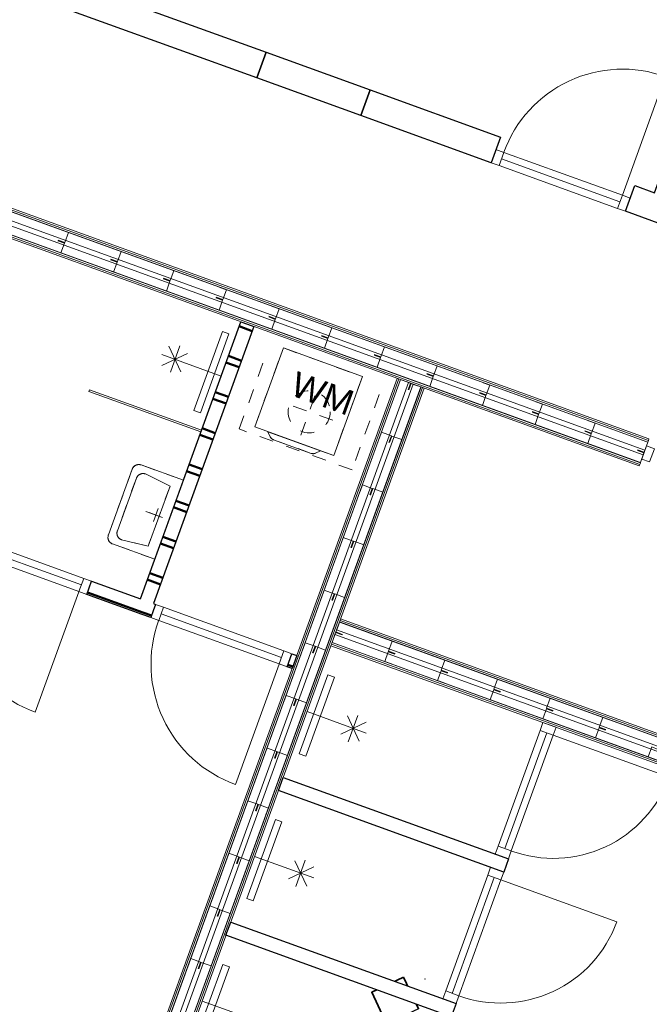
# Model space of a CAD drawing. Header units: metres. Extents: x 136314.7 to 136393.7, y 453293.7 to 453383.2.
# Tile 90 of 95: x 136374 to 136378.5, y 453335.2 to 453342.2. Entities that reach past the tile are written whole.
import ezdxf

# ---------------------------------------------------------------- set-up
doc = ezdxf.new("R2010")
doc.units = ezdxf.units.M
doc.set_wipeout_variables(frame=1)
doc.linetypes.add('DASHED', pattern=[200, 100, -100])
for name, color, linetype in [('LAYER01', 7, 'Continuous'), ('LAYER110', 1, 'Continuous'), ('LAYER111', 7, 'Continuous'), ('LAYER20', 252, 'Continuous'), ('LAYER22', 92, 'Continuous'), ('LAYER30', 7, 'Continuous'), ('LAYER31', 7, 'Continuous'), ('LAYER49', 7, 'Continuous'), ('LAYER56', 7, 'Continuous'), ('LAYER74', 213, 'Continuous'), ('LAYER82', 213, 'Continuous')]:
    doc.layers.add(name, color=color, linetype=linetype)
doc.styles.get("Standard").update_dxf_attribs({"font": 'arial.ttf'})

# ---------------------------------------------------------------- blocks, each defined once
blk = doc.blocks.new('Jutfasehof monument')
at = {"layer": 'LAYER01', "color": 252, "linetype": 'Continuous', "lineweight": 18}
for points in [[(16014.9, -8985.5), (16014.9, -435), (16026.9, -435), (16026.9, -8985.5)], [(16026.9, -8985.5), (16026.9, -435), (16038.9, -435), (16038.9, -8985.5)], [(15833.9, -7160.1), (8476.1, -7160.1), (8476.1, -7148.1), (15833.9, -7148.1)], [(15833.9, -7172.1), (8476.1, -7172.1), (8476.1, -7160.1), (15833.9, -7160.1)], [(15833.9, -7341.1), (8476.1, -7341.1), (8476.1, -7329.1), (15833.9, -7329.1)], [(15833.9, -7353.1), (8476.1, -7353.1), (8476.1, -7341.1), (15833.9, -7341.1)]]:
    blk.add_lwpolyline(points, close=True, dxfattribs=at)
at = {"layer": 'LAYER01', "color": 252, "linetype": 'Continuous', "lineweight": 25}
for points in [[(17511.1, -5474), (17511.1, -3704), (17706.1, -3704), (17706.1, -5474)], [(17511.1, -5474), (17706.1, -5474), (17706.1, -6264), (17511.1, -6264)], [(17511.1, -5474), (17706.1, -5474), (17706.1, -6264), (17511.1, -6264)], [(17511.1, -7254), (17511.1, -6264), (17706.1, -6264), (17706.1, -7254)], [(17511.1, -8674), (17511.1, -8274), (17706.1, -8274), (17706.1, -8424), (24916.1, -8424), (24916.1, -8674)], [(11472.1, -8647.2), (11648.8, -8470.5), (11825.6, -8647.2), (11648.8, -8824)]]:
    blk.add_lwpolyline(points, close=True, dxfattribs=at)
at = {"layer": 'LAYER01', "color": 252, "linetype": 'Continuous', "lineweight": 13}
for points in [[(15490.1, -5678.6), (15348.8, -5537.2)], [(15352.6, -5678.6), (15494, -5537.2)], [(15352.6, -5678.6), (15494, -5537.2)], [(15324.1, -5609.8), (15524.1, -5609.8)], [(12344.9, -7634.3), (12203.5, -7775.7)], [(12344.9, -7634.3), (12203.5, -7775.7)], [(12207.4, -7634.3), (12348.8, -7775.7)], [(13444.9, -7634.3), (13303.5, -7775.7)], [(13444.9, -7634.3), (13303.5, -7775.7)], [(13307.4, -7634.3), (13448.8, -7775.7)], [(12373.4, -7703.1), (12173.4, -7703.1)], [(13473.4, -7703.1), (13273.4, -7703.1)]]:
    blk.add_lwpolyline(points, dxfattribs=at)
for points in [[(15124.1, -5909.8), (15724.1, -5909.8), (15724.1, -5859.8), (15124.1, -5859.8)], [(11473.4, -7403.1), (10873.4, -7403.1), (10873.4, -7453.1), (11473.4, -7453.1)], [(12573.4, -7403.1), (11973.4, -7403.1), (11973.4, -7453.1), (12573.4, -7453.1)], [(13673.4, -7403.1), (13073.4, -7403.1), (13073.4, -7453.1), (13673.4, -7453.1)]]:
    blk.add_lwpolyline(points, close=True, dxfattribs=at)
at = {"layer": 'LAYER01', "color": 252, "linetype": 'Continuous', "lineweight": 25}
blk.add_lwpolyline([(17511.1, -8674), (17511.1, -8274), (17706.1, -8274), (17706.1, -8424)], dxfattribs=at)
at = {"layer": 'LAYER01', "color": 252, "linetype": 'Continuous', "lineweight": 35}
for points in [[(11648.9, -8470.5), (11472.1, -8647.2)], [(11825.6, -8647.2), (11648.9, -8470.5)], [(11648.9, -8824), (11825.6, -8647.2)]]:
    blk.add_lwpolyline(points, dxfattribs=at)
at = {"layer": 'LAYER01', "color": 252, "linetype": 'Continuous', "lineweight": 0}
blk.add_point((11867, -8796.2), dxfattribs=at)
at = {"layer": 'LAYER30', "color": 252, "linetype": 'Continuous', "lineweight": 18}
for points in [[(13628, -4615.8), (13628, -5529.8)], [(13678, -4615.8), (13678, -5529.8)], [(13728, -4615.8), (13728, -5529.8)], [(13628, -6135.8), (13628, -7049.8)], [(13678, -6135.8), (13678, -7049.8)], [(13728, -6135.8), (13728, -7049.8)], [(17511.1, -8214), (17511.1, -7314)], [(17561.1, -8214), (17561.1, -7314)], [(17611.1, -8214), (17611.1, -7314)], [(12716.2, -8963.8), (11836.2, -8963.8)], [(13816.2, -8963.8), (12936.2, -8963.8)], [(12716.2, -9013.8), (11836.2, -9013.8)], [(12716.2, -9063.8), (11836.2, -9063.8)], [(13816.2, -9013.8), (12936.2, -9013.8)], [(13816.2, -9063.8), (12936.2, -9063.8)]]:
    blk.add_lwpolyline(points, dxfattribs=at)
for points in [[(13628, -5529.8), (13628, -5589.8), (13728, -5589.8), (13728, -5529.8)], [(13628, -6075.8), (13628, -6135.8), (13728, -6135.8), (13728, -6075.8)], [(13628, -7049.8), (13628, -7109.8), (13728, -7109.8), (13728, -7049.8)], [(17511.1, -7314), (17511.1, -7254), (17611.1, -7254), (17611.1, -7314)], [(17511.1, -8274), (17511.1, -8214), (17611.1, -8214), (17611.1, -8274)], [(11836.2, -9063.8), (11776.2, -9063.8), (11776.2, -8963.8), (11836.2, -8963.8)], [(12776.2, -9063.8), (12716.2, -9063.8), (12716.2, -8963.8), (12776.2, -8963.8)], [(12936.2, -9063.8), (12876.2, -9063.8), (12876.2, -8963.8), (12936.2, -8963.8)], [(13876.2, -9063.8), (13816.2, -9063.8), (13816.2, -8963.8), (13876.2, -8963.8)], [(15986.4, -8985.5), (15986.4, -9045.5), (15886.4, -9045.5), (15886.4, -8985.5)]]:
    blk.add_lwpolyline(points, close=True, dxfattribs=at)
at = {"layer": 'LAYER31', "color": 252, "linetype": 'Continuous', "lineweight": 18}
for points in [[(13625.9, -5529.8), (12711.9, -5529.8, -0.414214), (13625.9, -4615.8)], [(13625.9, -7049.8), (12711.9, -7049.8, -0.414214), (13625.9, -6135.8)], [(17612.4, -8214), (18512.4, -8214, 0.414214), (17612.4, -7314)], [(12716.2, -9064), (12716.2, -9944, -0.414214), (11836.2, -9064)], [(13816.2, -9064), (13816.2, -9944, -0.414214), (12936.2, -9064)]]:
    blk.add_lwpolyline(points, format="xyb", dxfattribs=at)
at = {"color": 252, "linetype": 'Continuous', "lineweight": 0}
for points, layer in [([(14329.5, -5959.8), (14029.5, -5959.8), (14029.5, -5639.8), (14029.6, -5637.4), (14029.8, -5634.9), (14030, -5632.5), (14030.4, -5630.1), (14031, -5627.7), (14031.6, -5625.3), (14032.4, -5623), (14033.3, -5620.7), (14034.3, -5618.4), (14035.4, -5616.2), (14036.6, -5614.1), (14037.9, -5612), (14039.3, -5610), (14040.8, -5608.1), (14042.4, -5606.2), (14044.1, -5604.5), (14045.9, -5602.8), (14047.8, -5601.2), (14049.7, -5599.7), (14051.7, -5598.2), (14053.8, -5596.9), (14055.9, -5595.7), (14058.1, -5594.6), (14060.4, -5593.6), (14062.6, -5592.7), (14065, -5592), (14067.3, -5591.3), (14069.8, -5590.8), (14072.1, -5590.4), (14074.6, -5590.1), (14077.1, -5589.9), (14079.5, -5589.8), (14579.5, -5589.8), (14581.9, -5589.9), (14584.4, -5590.1), (14586.8, -5590.4), (14589.2, -5590.8), (14591.6, -5591.3), (14594, -5592), (14596.3, -5592.7), (14598.6, -5593.6), (14600.9, -5594.6), (14603.1, -5595.7), (14605.2, -5596.9), (14607.2, -5598.2), (14609.2, -5599.7), (14611.2, -5601.2), (14613.1, -5602.8), (14614.8, -5604.5), (14616.6, -5606.2), (14618.1, -5608.1), (14619.6, -5610), (14621.1, -5612), (14622.4, -5614.1), (14623.6, -5616.2), (14624.7, -5618.4), (14625.7, -5620.7), (14626.6, -5623), (14627.3, -5625.3), (14628, -5627.7), (14628.5, -5630.1), (14628.9, -5632.5), (14629.2, -5634.9), (14629.4, -5637.4), (14629.5, -5639.8), (14629.5, -5959.8)], 'LAYER110'), ([(15161.2, -6309.8), (15761.2, -6309.8), (15761.2, -6909.8), (15161.2, -6909.8)], 'LAYER111')]:
    blk.add_wipeout(points, dxfattribs=at).dxf.layer = layer
at = {"layer": 'LAYER56', "color": 252, "linetype": 'DASHED', "lineweight": 18}
for points in [[(15395.1, -6816.9), (15395.1, -6459.8)], [(15216.5, -6638.4), (15573.7, -6638.4)]]:
    blk.add_lwpolyline(points, dxfattribs=at)
blk.add_circle((15395.1, -6638.4), 150, dxfattribs=at)
at = {"layer": 'LAYER74', "color": 252, "linetype": 'Continuous', "lineweight": 13}
for points in [[(14079.5, -5589.8, 0.414214), (14029.5, -5639.8)], [(14579.5, -5589.8, -0.414214), (14629.5, -5639.8)], [(14129.5, -5639.8, 0.414214), (14079.5, -5689.8)], [(14529.5, -5639.8, -0.414214), (14579.5, -5689.8)]]:
    blk.add_lwpolyline(points, format="xyb", dxfattribs=at)
at = {"layer": 'LAYER74', "color": 252, "linetype": 'DASHED', "lineweight": 13}
for points in [[(14079.5, -5589.8, 0.414214), (14029.5, -5639.8)], [(14579.5, -5589.8, -0.414214), (14629.5, -5639.8)], [(14129.5, -5639.8, 0.414214), (14079.5, -5689.8)], [(14529.5, -5639.8, -0.414214), (14579.5, -5689.8)]]:
    blk.add_lwpolyline(points, format="xyb", dxfattribs=at)
at = {"layer": 'LAYER74', "color": 252, "linetype": 'Continuous', "lineweight": 13}
for points in [[(14079.5, -5589.8), (14579.5, -5589.8)], [(14629.5, -5639.8), (14629.5, -5959.8), (14029.5, -5959.8), (14029.5, -5639.8)], [(14100.5, -5884.8), (14079.5, -5689.8)], [(14529.5, -5639.8), (14129.5, -5639.8)], [(14558.5, -5884.8), (14579.5, -5689.8)], [(14329.5, -5909.8), (14329.5, -5784.8)], [(14558.5, -5884.8), (14100.5, -5884.8)], [(14379.5, -5859.8), (14279.5, -5859.8)]]:
    blk.add_lwpolyline(points, dxfattribs=at)
at = {"layer": 'LAYER74', "color": 252, "linetype": 'DASHED', "lineweight": 13}
for points in [[(14079.5, -5589.8), (14579.5, -5589.8)], [(14100.5, -5884.8), (14079.5, -5689.8)], [(14529.5, -5639.8), (14129.5, -5639.8)], [(14558.5, -5884.8), (14579.5, -5689.8)], [(14329.5, -5909.8), (14329.5, -5784.8)], [(14558.5, -5884.8), (14100.5, -5884.8)], [(14379.5, -5859.8), (14279.5, -5859.8)]]:
    blk.add_lwpolyline(points, dxfattribs=at)
at = {"layer": 'LAYER82', "color": 252, "linetype": 'Continuous', "lineweight": 13}
blk.add_lwpolyline([(15161.2, -6309.8), (15761.2, -6309.8), (15761.2, -6909.8), (15161.2, -6909.8)], close=True, dxfattribs=at)
at = {"layer": 'LAYER82', "color": 252, "linetype": 'Continuous', "lineweight": 0, "insert": (15461.2, -6459.8), "char_height": 180, "attachment_point": 7, "rotation": 270, "line_spacing_factor": 1.2}
blk.add_mtext('WM', dxfattribs=at)
at = {"color": 252, "linetype": 'Continuous', "lineweight": 0}
for points in [[(13628, -6009.8), (13678, -6009.8), (13728, -6059.8), (13728, -6075.8), (13678, -6075.8), (13628, -6075.8)], [(15833.9, -7328.1), (8476.1, -7328.1), (8476.1, -7268.1), (15833.9, -7268.1)]]:
    blk.add_wipeout(points, dxfattribs=at).dxf.layer = 'LAYER111'
at = {"layer": 'LAYER20', "linetype": 'Continuous', "lineweight": 50}
h = blk.add_hatch(dxfattribs=at)
h.set_pattern_fill('~A--G(&~', color=252, style=0, pattern_type=0)
h.set_pattern_definition([(90, (13628, -6009.8), (-275, -1e-05), []), (90, (13678, -6009.8), (-275, -1e-05), [])])
h.paths.add_polyline_path([(13628, -6009.8), (13678, -6009.8), (13728, -6059.8), (13728, -6075.8), (13678, -6075.8), (13628, -6075.8)], flags=0)
at = {"layer": 'LAYER01', "color": 252, "linetype": 'Continuous', "lineweight": 18}
for points in [[(15833.9, -7328.1), (8476.1, -7328.1), (8476.1, -7268.1), (15833.9, -7268.1)], [(13888.2, -7353.1), (13888.2, -11251), (13876.2, -11251), (13876.2, -7353.1)], [(13900.2, -7353.1), (13900.2, -11251), (13888.2, -11251), (13888.2, -7353.1)], [(14069.2, -7353.1), (14069.2, -11251), (14057.2, -11251), (14057.2, -7353.1)], [(14081.2, -7353.1), (14081.2, -11251), (14069.2, -11251), (14069.2, -7353.1)]]:
    blk.add_lwpolyline(points, close=True, dxfattribs=at)
at = {"layer": 'LAYER01', "color": 252, "linetype": 'Continuous', "lineweight": 13}
for points in [[(11176.1, -7353.1), (11176.1, -7803.1)], [(12276.1, -7353.1), (12276.1, -7803.1)], [(13376.1, -7353.1), (13376.1, -7803.1)]]:
    blk.add_lwpolyline(points, dxfattribs=at)
at = {"layer": 'LAYER20', "color": 252, "linetype": 'Continuous', "lineweight": 25}
for points in [[(13628, -6075.8), (13628, -6009.8)], [(13728, -6075.8), (13678, -6075.8), (13628, -6075.8)], [(13728, -6059.8), (13728, -6075.8)]]:
    blk.add_lwpolyline(points, dxfattribs=at)
at = {"color": 252, "linetype": 'Continuous', "lineweight": 0}
blk.add_wipeout([(15161.2, -6809.8), (15133, -6781.6), (15126.6, -6773.3), (15122.6, -6763.6), (15121.2, -6753.2), (15121.2, -6466.4), (15122.6, -6456), (15126.6, -6446.4), (15132.9, -6438.1), (15161.2, -6409.8)], dxfattribs=at).dxf.layer = 'LAYER111'
at = {"layer": 'LAYER56', "color": 252, "linetype": 'DASHED', "lineweight": 18}
blk.add_lwpolyline([(15680.8, -7066.9), (15109.4, -7066.9), (15109.4, -6209.8), (15680.8, -6209.8)], dxfattribs=at)
at = {"layer": 'LAYER82', "color": 252, "linetype": 'DASHED', "lineweight": 13}
blk.add_lwpolyline([(15161.2, -6309.8), (15761.2, -6309.8), (15761.2, -6909.8), (15161.2, -6909.8)], close=True, dxfattribs=at)
at = {"layer": 'LAYER82', "color": 252, "linetype": 'Continuous', "lineweight": 13}
blk.add_lwpolyline([(15161.2, -6809.8), (15133, -6781.6, -0.1992), (15121.2, -6753.2), (15121.2, -6466.4, -0.198912), (15132.9, -6438.1), (15161.2, -6409.8)], format="xyb", close=True, dxfattribs=at)
at = {"layer": 'LAYER82', "color": 252, "linetype": 'DASHED', "lineweight": 13}
blk.add_lwpolyline([(15161.2, -6809.8), (15133, -6781.6, -0.1992), (15121.2, -6753.2), (15121.2, -6466.4, -0.198912), (15132.9, -6438.1), (15161.2, -6409.8)], format="xyb", close=True, dxfattribs=at)
at = {"color": 252, "linetype": 'Continuous', "lineweight": 0}
for points in [[(13628, -5589.8), (13678, -5589.8), (13728, -5589.8), (13728, -5959.8), (13678, -6009.8), (13628, -6009.8)], [(15833.9, -7233.1), (8476.1, -7233.1), (8476.1, -7173.1), (15833.9, -7173.1)], [(12776.1, -7353.1), (12876.1, -7353.1), (12876.1, -9063.8), (12776.1, -9063.8)], [(14056.2, -7353.1), (14056.2, -11251), (13996.2, -11251), (13996.2, -7353.1)]]:
    blk.add_wipeout(points, dxfattribs=at).dxf.layer = 'LAYER111'
at = {"layer": 'LAYER20', "linetype": 'Continuous', "lineweight": 50}
h = blk.add_hatch(dxfattribs=at)
h.set_pattern_fill('~A--G(&~', color=252, style=0, pattern_type=0)
h.set_pattern_definition([(90, (13628, -5589.8), (-275, -1e-05), []), (90, (13678, -5589.8), (-275, -1e-05), [])])
h.paths.add_polyline_path([(13628, -5589.8), (13678, -5589.8), (13728, -5589.8), (13728, -5959.8), (13678, -6009.8), (13628, -6009.8)], flags=0)
at = {"layer": 'LAYER01', "color": 252, "linetype": 'Continuous', "lineweight": 18}
for points in [[(15833.9, -8985.5), (15833.9, -435), (15845.9, -435), (15845.9, -8985.5)], [(15845.9, -8985.5), (15845.9, -435), (15857.9, -435), (15857.9, -8985.5)], [(15833.9, -7233.1), (8476.1, -7233.1), (8476.1, -7173.1), (15833.9, -7173.1)], [(14056.2, -7353.1), (14056.2, -11251), (13996.2, -11251), (13996.2, -7353.1)]]:
    blk.add_lwpolyline(points, close=True, dxfattribs=at)
at = {"layer": 'LAYER01', "color": 252, "linetype": 'Continuous', "lineweight": 25}
blk.add_lwpolyline([(12776.1, -7353.1), (12876.1, -7353.1), (12876.1, -9063.8), (12776.1, -9063.8)], close=True, dxfattribs=at)
at = {"layer": 'LAYER20', "color": 252, "linetype": 'Continuous', "lineweight": 25}
for points in [[(13628, -6009.8), (13628, -5589.8)], [(13628, -5589.8), (13678, -5589.8), (13728, -5589.8)], [(13728, -5589.8), (13728, -5959.8)]]:
    blk.add_lwpolyline(points, dxfattribs=at)
at = {"layer": 'LAYER22', "color": 252, "linetype": 'Continuous', "lineweight": 13}
for points in [[(11383.9, -7173.1), (11433.9, -7173.1), (11433.9, -7248.1), (11383.9, -7248.1)], [(11783.9, -7173.1), (11833.9, -7173.1), (11833.9, -7248.1), (11783.9, -7248.1)], [(12183.9, -7173.1), (12233.9, -7173.1), (12233.9, -7248.1), (12183.9, -7248.1)], [(12583.9, -7173.1), (12633.9, -7173.1), (12633.9, -7248.1), (12583.9, -7248.1)], [(12983.9, -7173.1), (13033.9, -7173.1), (13033.9, -7248.1), (12983.9, -7248.1)], [(13383.9, -7173.1), (13433.9, -7173.1), (13433.9, -7248.1), (13383.9, -7248.1)], [(13783.9, -7173.1), (13833.9, -7173.1), (13833.9, -7248.1), (13783.9, -7248.1)], [(14183.9, -7173.1), (14233.9, -7173.1), (14233.9, -7248.1), (14183.9, -7248.1)], [(14583.9, -7173.1), (14633.9, -7173.1), (14633.9, -7248.1), (14583.9, -7248.1)], [(14983.9, -7173.1), (15033.9, -7173.1), (15033.9, -7248.1), (14983.9, -7248.1)], [(15383.9, -7173.1), (15433.9, -7173.1), (15433.9, -7248.1), (15383.9, -7248.1)], [(15783.9, -7173.1), (15833.9, -7173.1), (15833.9, -7248.1), (15783.9, -7248.1)], [(11383.9, -7328.1), (11433.9, -7328.1), (11433.9, -7253.1), (11383.9, -7253.1)], [(11783.9, -7328.1), (11833.9, -7328.1), (11833.9, -7253.1), (11783.9, -7253.1)], [(12183.9, -7328.1), (12233.9, -7328.1), (12233.9, -7253.1), (12183.9, -7253.1)], [(12583.9, -7328.1), (12633.9, -7328.1), (12633.9, -7253.1), (12583.9, -7253.1)], [(12983.9, -7328.1), (13033.9, -7328.1), (13033.9, -7253.1), (12983.9, -7253.1)], [(13383.9, -7328.1), (13433.9, -7328.1), (13433.9, -7253.1), (13383.9, -7253.1)], [(13783.9, -7328.1), (13833.9, -7328.1), (13833.9, -7253.1), (13783.9, -7253.1)], [(14183.9, -7328.1), (14233.9, -7328.1), (14233.9, -7253.1), (14183.9, -7253.1)], [(14583.9, -7328.1), (14633.9, -7328.1), (14633.9, -7253.1), (14583.9, -7253.1)], [(14983.9, -7328.1), (15033.9, -7328.1), (15033.9, -7253.1), (14983.9, -7253.1)], [(15383.9, -7328.1), (15433.9, -7328.1), (15433.9, -7253.1), (15383.9, -7253.1)], [(15783.9, -7328.1), (15833.9, -7328.1), (15833.9, -7253.1), (15783.9, -7253.1)]]:
    blk.add_lwpolyline(points, dxfattribs=at)
at = {"layer": 'LAYER22', "color": 252, "linetype": 'DASHED', "lineweight": 13}
for points in [[(11383.9, -7173.1), (11433.9, -7173.1), (11433.9, -7248.1), (11383.9, -7248.1)], [(11783.9, -7173.1), (11833.9, -7173.1), (11833.9, -7248.1), (11783.9, -7248.1)], [(12183.9, -7173.1), (12233.9, -7173.1), (12233.9, -7248.1), (12183.9, -7248.1)], [(12583.9, -7173.1), (12633.9, -7173.1), (12633.9, -7248.1), (12583.9, -7248.1)], [(12983.9, -7173.1), (13033.9, -7173.1), (13033.9, -7248.1), (12983.9, -7248.1)], [(13383.9, -7173.1), (13433.9, -7173.1), (13433.9, -7248.1), (13383.9, -7248.1)], [(13783.9, -7173.1), (13833.9, -7173.1), (13833.9, -7248.1), (13783.9, -7248.1)], [(14183.9, -7173.1), (14233.9, -7173.1), (14233.9, -7248.1), (14183.9, -7248.1)], [(14583.9, -7173.1), (14633.9, -7173.1), (14633.9, -7248.1), (14583.9, -7248.1)], [(14983.9, -7173.1), (15033.9, -7173.1), (15033.9, -7248.1), (14983.9, -7248.1)], [(15383.9, -7173.1), (15433.9, -7173.1), (15433.9, -7248.1), (15383.9, -7248.1)], [(11383.9, -7328.1), (11433.9, -7328.1), (11433.9, -7253.1), (11383.9, -7253.1)], [(12183.9, -7328.1), (12233.9, -7328.1), (12233.9, -7253.1), (12183.9, -7253.1)], [(12583.9, -7328.1), (12633.9, -7328.1), (12633.9, -7253.1), (12583.9, -7253.1)], [(12983.9, -7328.1), (13033.9, -7328.1), (13033.9, -7253.1), (12983.9, -7253.1)], [(13383.9, -7328.1), (13433.9, -7328.1), (13433.9, -7253.1), (13383.9, -7253.1)], [(13783.9, -7328.1), (13833.9, -7328.1), (13833.9, -7253.1), (13783.9, -7253.1)], [(14183.9, -7328.1), (14233.9, -7328.1), (14233.9, -7253.1), (14183.9, -7253.1)], [(14583.9, -7328.1), (14633.9, -7328.1), (14633.9, -7253.1), (14583.9, -7253.1)], [(14983.9, -7328.1), (15033.9, -7328.1), (15033.9, -7253.1), (14983.9, -7253.1)], [(15383.9, -7328.1), (15433.9, -7328.1), (15433.9, -7253.1), (15383.9, -7253.1)]]:
    blk.add_lwpolyline(points, dxfattribs=at)
at = {"color": 252, "linetype": 'Continuous', "lineweight": 0}
for points in [[(15858.9, -8985.5), (15858.9, -435), (15918.9, -435), (15918.9, -8985.5)], [(13628, -7109.8), (13728, -7109.8), (13728, -7148.1), (13628, -7148.1)], [(11676.1, -7353.1), (11776.1, -7353.1), (11776.1, -9063.8), (11676.1, -9063.8)], [(13961.2, -7353.1), (13961.2, -11251), (13901.2, -11251), (13901.2, -7353.1)]]:
    blk.add_wipeout(points, dxfattribs=at).dxf.layer = 'LAYER111'
at = {"layer": 'LAYER20', "linetype": 'Continuous', "lineweight": 50}
h = blk.add_hatch(dxfattribs=at)
h.set_pattern_fill('~A--G(&~', color=252, style=0, pattern_type=0)
h.set_pattern_definition([(90, (13628, -7109.8), (-275, -1e-05), []), (90, (13678, -7109.8), (-275, -1e-05), [])])
h.paths.add_polyline_path([(13628, -7109.8), (13728, -7109.8), (13728, -7148.1), (13628, -7148.1)], flags=0)
at = {"layer": 'LAYER01', "color": 252, "linetype": 'Continuous', "lineweight": 18}
for points in [[(15858.9, -8985.5), (15858.9, -435), (15918.9, -435), (15918.9, -8985.5)], [(13961.2, -7353.1), (13961.2, -11251), (13901.2, -11251), (13901.2, -7353.1)]]:
    blk.add_lwpolyline(points, close=True, dxfattribs=at)
at = {"layer": 'LAYER01', "color": 252, "linetype": 'Continuous', "lineweight": 25}
blk.add_lwpolyline([(11676.1, -7353.1), (11776.1, -7353.1), (11776.1, -9063.8), (11676.1, -9063.8)], close=True, dxfattribs=at)
at = {"layer": 'LAYER20', "color": 252, "linetype": 'Continuous', "lineweight": 25}
blk.add_lwpolyline([(13628, -7109.8), (13728, -7109.8), (13728, -7148.1), (13628, -7148.1)], close=True, dxfattribs=at)
at = {"layer": 'LAYER22', "color": 252, "linetype": 'DASHED', "lineweight": 13}
for points in [[(15783.9, -7173.1), (15833.9, -7173.1), (15833.9, -7248.1), (15783.9, -7248.1)], [(11783.9, -7328.1), (11833.9, -7328.1), (11833.9, -7253.1), (11783.9, -7253.1)], [(15783.9, -7328.1), (15833.9, -7328.1), (15833.9, -7253.1), (15783.9, -7253.1)], [(13901.2, -7403.1), (13901.2, -7353.1), (13976.2, -7353.1), (13976.2, -7403.1)], [(14056.2, -7403.1), (14056.2, -7353.1), (13981.2, -7353.1), (13981.2, -7403.1)], [(13901.2, -7803.1), (13901.2, -7753.1), (13976.2, -7753.1), (13976.2, -7803.1)], [(14056.2, -7803.1), (14056.2, -7753.1), (13981.2, -7753.1), (13981.2, -7803.1)], [(13901.2, -8203.1), (13901.2, -8153.1), (13976.2, -8153.1), (13976.2, -8203.1)], [(14056.2, -8203.1), (14056.2, -8153.1), (13981.2, -8153.1), (13981.2, -8203.1)], [(13901.2, -8603.1), (13901.2, -8553.1), (13976.2, -8553.1), (13976.2, -8603.1)], [(14056.2, -8603.1), (14056.2, -8553.1), (13981.2, -8553.1), (13981.2, -8603.1)], [(13901.2, -9003.1), (13901.2, -8953.1), (13976.2, -8953.1), (13976.2, -9003.1)], [(14056.2, -9003.1), (14056.2, -8953.1), (13981.2, -8953.1), (13981.2, -9003.1)], [(13901.2, -9403.1), (13901.2, -9353.1), (13976.2, -9353.1), (13976.2, -9403.1)], [(14056.2, -9403.1), (14056.2, -9353.1), (13981.2, -9353.1), (13981.2, -9403.1)], [(13901.2, -9803.1), (13901.2, -9753.1), (13976.2, -9753.1), (13976.2, -9803.1)]]:
    blk.add_lwpolyline(points, dxfattribs=at)
at = {"layer": 'LAYER22', "color": 252, "linetype": 'Continuous', "lineweight": 13}
for points in [[(13901.2, -7403.1), (13901.2, -7353.1), (13976.2, -7353.1), (13976.2, -7403.1)], [(14056.2, -7403.1), (14056.2, -7353.1), (13981.2, -7353.1), (13981.2, -7403.1)], [(13901.2, -7803.1), (13901.2, -7753.1), (13976.2, -7753.1), (13976.2, -7803.1)], [(14056.2, -7803.1), (14056.2, -7753.1), (13981.2, -7753.1), (13981.2, -7803.1)], [(13901.2, -8203.1), (13901.2, -8153.1), (13976.2, -8153.1), (13976.2, -8203.1)], [(14056.2, -8203.1), (14056.2, -8153.1), (13981.2, -8153.1), (13981.2, -8203.1)], [(13901.2, -8603.1), (13901.2, -8553.1), (13976.2, -8553.1), (13976.2, -8603.1)], [(14056.2, -8603.1), (14056.2, -8553.1), (13981.2, -8553.1), (13981.2, -8603.1)], [(13901.2, -9003.1), (13901.2, -8953.1), (13976.2, -8953.1), (13976.2, -9003.1)], [(14056.2, -9003.1), (14056.2, -8953.1), (13981.2, -8953.1), (13981.2, -9003.1)], [(13901.2, -9403.1), (13901.2, -9353.1), (13976.2, -9353.1), (13976.2, -9403.1)], [(14056.2, -9403.1), (14056.2, -9353.1), (13981.2, -9353.1), (13981.2, -9403.1)], [(13901.2, -9803.1), (13901.2, -9753.1), (13976.2, -9753.1), (13976.2, -9803.1)]]:
    blk.add_lwpolyline(points, dxfattribs=at)
at = {"color": 252, "linetype": 'Continuous', "lineweight": 0}
for points in [[(15953.9, -8985.5), (15953.9, -435), (16013.9, -435), (16013.9, -8985.5)], [(15833.9, -5959.8), (15833.9, -6009.8), (15833.9, -6059.8), (13728, -6059.8), (13678, -6009.8), (13728, -5959.8)]]:
    blk.add_wipeout(points, dxfattribs=at).dxf.layer = 'LAYER111'
at = {"layer": 'LAYER20', "linetype": 'Continuous', "lineweight": 50}
h = blk.add_hatch(dxfattribs=at)
h.set_pattern_fill('~A--G(&~', color=252, style=0, pattern_type=0)
h.set_pattern_definition([(90, (15833.94, -5959.8), (-275, -1e-05), []), (90, (15883.94, -5959.8), (-275, -1e-05), [])])
h.paths.add_polyline_path([(15833.9, -5959.8), (15833.9, -6009.8), (15833.9, -6059.8), (13728, -6059.8), (13678, -6009.8), (13728, -5959.8)], flags=0)
at = {"layer": 'LAYER01', "color": 252, "linetype": 'Continuous', "lineweight": 18}
blk.add_lwpolyline([(15953.9, -8985.5), (15953.9, -435), (16013.9, -435), (16013.9, -8985.5)], close=True, dxfattribs=at)
at = {"layer": 'LAYER01', "color": 252, "linetype": 'Continuous', "lineweight": 13}
blk.add_lwpolyline([(15421.4, -5959.8), (15421.4, -5509.8)], dxfattribs=at)
at = {"layer": 'LAYER20', "color": 252, "linetype": 'Continuous', "lineweight": 25}
for points in [[(13728, -5959.8), (15833.9, -5959.8)], [(15833.9, -5959.8), (15833.9, -6009.8), (15833.9, -6059.8)], [(15833.9, -6059.8), (13728, -6059.8)]]:
    blk.add_lwpolyline(points, dxfattribs=at)
at = {"layer": 'LAYER22', "color": 252, "linetype": 'Continuous', "lineweight": 13}
for points in [[(15858.9, -4535.5), (15858.9, -4585.5), (15933.9, -4585.5), (15933.9, -4535.5)], [(16013.9, -4535.5), (16013.9, -4585.5), (15938.9, -4585.5), (15938.9, -4535.5)], [(15858.9, -4935.5), (15858.9, -4985.5), (15933.9, -4985.5), (15933.9, -4935.5)], [(16013.9, -4935.5), (16013.9, -4985.5), (15938.9, -4985.5), (15938.9, -4935.5)], [(15858.9, -5335.5), (15858.9, -5385.5), (15933.9, -5385.5), (15933.9, -5335.5)], [(16013.9, -5335.5), (16013.9, -5385.5), (15938.9, -5385.5), (15938.9, -5335.5)], [(15858.9, -5735.5), (15858.9, -5785.5), (15933.9, -5785.5), (15933.9, -5735.5)], [(16013.9, -5735.5), (16013.9, -5785.5), (15938.9, -5785.5), (15938.9, -5735.5)], [(15858.9, -6135.5), (15858.9, -6185.5), (15933.9, -6185.5), (15933.9, -6135.5)], [(16013.9, -6135.5), (16013.9, -6185.5), (15938.9, -6185.5), (15938.9, -6135.5)], [(15858.9, -6535.5), (15858.9, -6585.5), (15933.9, -6585.5), (15933.9, -6535.5)], [(16013.9, -6535.5), (16013.9, -6585.5), (15938.9, -6585.5), (15938.9, -6535.5)], [(15858.9, -6935.5), (15858.9, -6985.5), (15933.9, -6985.5), (15933.9, -6935.5)], [(16013.9, -6935.5), (16013.9, -6985.5), (15938.9, -6985.5), (15938.9, -6935.5)], [(15858.9, -7335.5), (15858.9, -7385.5), (15933.9, -7385.5), (15933.9, -7335.5)], [(16013.9, -7335.5), (16013.9, -7385.5), (15938.9, -7385.5), (15938.9, -7335.5)], [(15858.9, -7735.5), (15858.9, -7785.5), (15933.9, -7785.5), (15933.9, -7735.5)], [(16013.9, -7735.5), (16013.9, -7785.5), (15938.9, -7785.5), (15938.9, -7735.5)], [(15858.9, -8135.5), (15858.9, -8185.5), (15933.9, -8185.5), (15933.9, -8135.5)], [(16013.9, -8135.5), (16013.9, -8185.5), (15938.9, -8185.5), (15938.9, -8135.5)], [(15858.9, -8535.5), (15858.9, -8585.5), (15933.9, -8585.5), (15933.9, -8535.5)], [(16013.9, -8535.5), (16013.9, -8585.5), (15938.9, -8585.5), (15938.9, -8535.5)], [(15858.9, -8935.5), (15858.9, -8985.5), (15933.9, -8985.5), (15933.9, -8935.5)], [(16013.9, -8935.5), (16013.9, -8985.5), (15938.9, -8985.5), (15938.9, -8935.5)]]:
    blk.add_lwpolyline(points, dxfattribs=at)
at = {"layer": 'LAYER22', "color": 252, "linetype": 'DASHED', "lineweight": 13}
for points in [[(15858.9, -4535.5), (15858.9, -4585.5), (15933.9, -4585.5), (15933.9, -4535.5)], [(16013.9, -4535.5), (16013.9, -4585.5), (15938.9, -4585.5), (15938.9, -4535.5)], [(15858.9, -4935.5), (15858.9, -4985.5), (15933.9, -4985.5), (15933.9, -4935.5)], [(16013.9, -4935.5), (16013.9, -4985.5), (15938.9, -4985.5), (15938.9, -4935.5)], [(15858.9, -5335.5), (15858.9, -5385.5), (15933.9, -5385.5), (15933.9, -5335.5)], [(16013.9, -5335.5), (16013.9, -5385.5), (15938.9, -5385.5), (15938.9, -5335.5)], [(15858.9, -5735.5), (15858.9, -5785.5), (15933.9, -5785.5), (15933.9, -5735.5)], [(16013.9, -5735.5), (16013.9, -5785.5), (15938.9, -5785.5), (15938.9, -5735.5)], [(15858.9, -6135.5), (15858.9, -6185.5), (15933.9, -6185.5), (15933.9, -6135.5)], [(16013.9, -6135.5), (16013.9, -6185.5), (15938.9, -6185.5), (15938.9, -6135.5)], [(15858.9, -6535.5), (15858.9, -6585.5), (15933.9, -6585.5), (15933.9, -6535.5)], [(16013.9, -6535.5), (16013.9, -6585.5), (15938.9, -6585.5), (15938.9, -6535.5)], [(15858.9, -6935.5), (15858.9, -6985.5), (15933.9, -6985.5), (15933.9, -6935.5)], [(16013.9, -6935.5), (16013.9, -6985.5), (15938.9, -6985.5), (15938.9, -6935.5)], [(15858.9, -7335.5), (15858.9, -7385.5), (15933.9, -7385.5), (15933.9, -7335.5)], [(16013.9, -7335.5), (16013.9, -7385.5), (15938.9, -7385.5), (15938.9, -7335.5)], [(15858.9, -7735.5), (15858.9, -7785.5), (15933.9, -7785.5), (15933.9, -7735.5)], [(16013.9, -7735.5), (16013.9, -7785.5), (15938.9, -7785.5), (15938.9, -7735.5)], [(15858.9, -8135.5), (15858.9, -8185.5), (15933.9, -8185.5), (15933.9, -8135.5)], [(16013.9, -8135.5), (16013.9, -8185.5), (15938.9, -8185.5), (15938.9, -8135.5)], [(15858.9, -8535.5), (15858.9, -8585.5), (15933.9, -8585.5), (15933.9, -8535.5)], [(16013.9, -8535.5), (16013.9, -8585.5), (15938.9, -8585.5), (15938.9, -8535.5)], [(15858.9, -8935.5), (15858.9, -8985.5), (15933.9, -8985.5), (15933.9, -8935.5)], [(16013.9, -8935.5), (16013.9, -8985.5), (15938.9, -8985.5), (15938.9, -8935.5)]]:
    blk.add_lwpolyline(points, dxfattribs=at)
at = {"layer": 'LAYER49', "color": 252, "linetype": 'Continuous', "lineweight": 18}
blk.add_lwpolyline([(15008.8, -5959.8), (14996.8, -5959.8), (14996.8, -5109.8), (15008.8, -5109.8)], close=True, dxfattribs=at)
at = {"layer": 'LAYER74', "color": 252, "linetype": 'DASHED', "lineweight": 13}
blk.add_lwpolyline([(14629.5, -5639.8), (14629.5, -5959.8), (14029.5, -5959.8), (14029.5, -5639.8)], dxfattribs=at)

msp = doc.modelspace()

# ---------------------------------------------------------------- block references
at = {"linetype": 'Continuous', "lineweight": 0, "xscale": 0.001, "yscale": 0.001, "rotation": 70.09331364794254}
msp.add_blockref('Jutfasehof monument', (136364.6192, 453327.195), dxfattribs=at)

doc.saveas('drawing.dxf')
